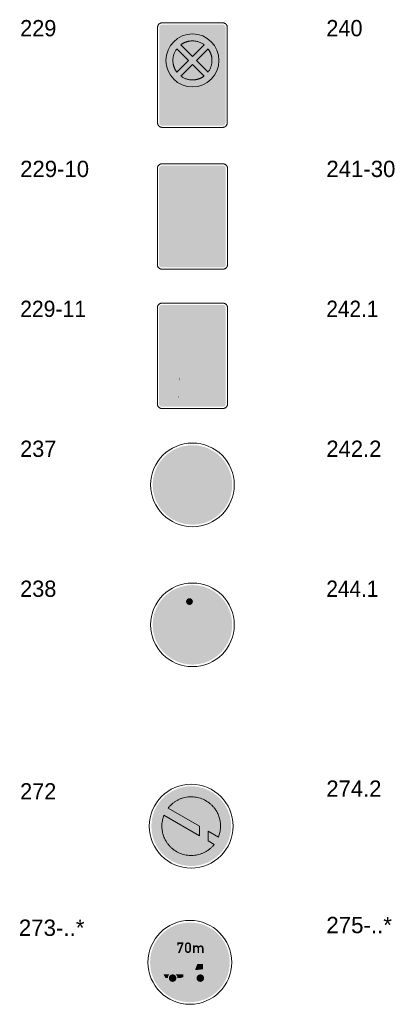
# Model space of a CAD drawing. Header units: millimetres. Extents: x 27 to 616, y -913 to 238.
# Tile 25 of 38: x 195 to 294, y -315 to -55. Entities that reach past the tile are written whole.
import ezdxf
from ezdxf.enums import TextEntityAlignment as Align

# ---------------------------------------------------------------- set-up
doc = ezdxf.new("R2010")
doc.units = ezdxf.units.MM
doc.header["$LTSCALE"] = 5
doc.linetypes.add('AUSGEZOGEN', pattern=[0])
doc.layers.add('Ebene_1', color=7, linetype='Continuous', true_color=0x000000)
doc.layers.add('Layer13', color=5, linetype='Continuous', true_color=0x0000ff)
doc.styles.add('Arial', font='arial.ttf')

msp = doc.modelspace()

# ---------------------------------------------------------------- hatches: boundary and pattern name
at = {"layer": 'Ebene_1', "linetype": 'AUSGEZOGEN', "lineweight": 18, "true_color": 0xce2729}
for points in [[(247.83, -65.55), (247.79, -66.27), (247.69, -66.96), (247.51, -67.63), (247.28, -68.28), (246.98, -68.89), (246.63, -69.46), (246.23, -70), (245.78, -70.5), (245.28, -70.95), (244.74, -71.35), (244.17, -71.7), (243.55, -72), (242.91, -72.23), (242.24, -72.41), (241.55, -72.51), (240.83, -72.55), (240.12, -72.51), (239.42, -72.41), (238.75, -72.23), (238.11, -72), (237.5, -71.7), (236.92, -71.35), (236.38, -70.95), (235.88, -70.5), (235.43, -70), (235.03, -69.46), (234.68, -68.89), (234.39, -68.28), (234.15, -67.63), (233.98, -66.96), (233.87, -66.27), (233.84, -65.55), (233.87, -64.84), (233.98, -64.14), (234.15, -63.47), (234.39, -62.83), (234.68, -62.22), (235.03, -61.64), (235.43, -61.1), (235.88, -60.61), (236.38, -60.15), (236.92, -59.75), (237.5, -59.4), (238.11, -59.11), (238.75, -58.87), (239.42, -58.7), (240.12, -58.59), (240.83, -58.56), (241.55, -58.59), (242.24, -58.7), (242.91, -58.87), (243.55, -59.11), (244.17, -59.4), (244.74, -59.75), (245.28, -60.15), (245.78, -60.61), (246.23, -61.1), (246.63, -61.64), (246.98, -62.22), (247.28, -62.83), (247.51, -63.47), (247.69, -64.14), (247.79, -64.84)], [(247.88, -102.87), (247.84, -103.59), (247.74, -104.29), (247.56, -104.97), (247.33, -105.61), (247.03, -106.23), (246.68, -106.81), (246.27, -107.35), (245.82, -107.85), (245.32, -108.31), (244.77, -108.72), (244.19, -109.07), (243.58, -109.36), (242.93, -109.6), (242.25, -109.78), (241.55, -109.88), (240.83, -109.92), (240.11, -109.88), (239.41, -109.78), (238.74, -109.6), (238.09, -109.36), (237.47, -109.07), (236.89, -108.72), (236.35, -108.31), (235.85, -107.85), (235.39, -107.35), (234.99, -106.81), (234.63, -106.23), (234.34, -105.61), (234.1, -104.97), (233.93, -104.29), (233.82, -103.59), (233.78, -102.87), (233.82, -102.15), (233.93, -101.45), (234.1, -100.77), (234.34, -100.13), (234.63, -99.51), (234.99, -98.93), (235.39, -98.39), (235.85, -97.89), (236.35, -97.43), (236.89, -97.02), (237.47, -96.67), (238.09, -96.37), (238.74, -96.14), (239.41, -95.96), (240.11, -95.86), (240.83, -95.82), (241.55, -95.86), (242.25, -95.96), (242.93, -96.14), (243.58, -96.37), (244.19, -96.67), (244.77, -97.02), (245.32, -97.43), (245.82, -97.89), (246.27, -98.39), (246.68, -98.93), (247.03, -99.51), (247.33, -100.13), (247.56, -100.77), (247.74, -101.45), (247.84, -102.15)], [(247.88, -139.66), (247.84, -140.38), (247.74, -141.08), (247.56, -141.75), (247.33, -142.4), (247.03, -143.02), (246.68, -143.6), (246.27, -144.14), (245.82, -144.64), (245.31, -145.1), (244.77, -145.5), (244.19, -145.86), (243.57, -146.15), (242.93, -146.39), (242.25, -146.56), (241.55, -146.67), (240.83, -146.71), (240.11, -146.67), (239.41, -146.56), (238.73, -146.39), (238.09, -146.15), (237.47, -145.86), (236.89, -145.5), (236.35, -145.1), (235.85, -144.64), (235.39, -144.14), (234.98, -143.6), (234.63, -143.02), (234.33, -142.4), (234.1, -141.75), (233.92, -141.08), (233.82, -140.38), (233.78, -139.66), (233.82, -138.94), (233.92, -138.24), (234.1, -137.56), (234.33, -136.91), (234.63, -136.3), (234.98, -135.72), (235.39, -135.17), (235.85, -134.67), (236.35, -134.22), (236.89, -133.81), (237.47, -133.46), (238.09, -133.16), (238.73, -132.92), (239.41, -132.75), (240.11, -132.64), (240.83, -132.61), (241.55, -132.64), (242.25, -132.75), (242.93, -132.92), (243.57, -133.16), (244.19, -133.46), (244.77, -133.81), (245.31, -134.22), (245.82, -134.67), (246.27, -135.17), (246.68, -135.72), (247.03, -136.3), (247.33, -136.91), (247.56, -137.56), (247.74, -138.24), (247.84, -138.94)], [(251.03, -267.74), (250.98, -268.82), (250.82, -269.86), (250.56, -270.87), (250.2, -271.84), (249.76, -272.76), (249.23, -273.62), (248.63, -274.43), (247.95, -275.18), (247.2, -275.86), (246.39, -276.47), (245.53, -276.99), (244.61, -277.44), (243.64, -277.79), (242.63, -278.05), (241.59, -278.21), (240.51, -278.26), (239.43, -278.21), (238.39, -278.05), (237.38, -277.79), (236.42, -277.44), (235.5, -276.99), (234.63, -276.47), (233.82, -275.86), (233.07, -275.18), (232.39, -274.43), (231.79, -273.62), (231.26, -272.76), (230.82, -271.84), (230.46, -270.87), (230.2, -269.86), (230.04, -268.82), (229.99, -267.74), (230.04, -266.67), (230.2, -265.62), (230.46, -264.61), (230.82, -263.65), (231.26, -262.73), (231.79, -261.86), (232.39, -261.05), (233.07, -260.3), (233.82, -259.62), (234.63, -259.02), (235.5, -258.49), (236.42, -258.05), (237.38, -257.69), (238.39, -257.43), (239.43, -257.27), (240.51, -257.22), (241.59, -257.27), (242.63, -257.43), (243.64, -257.69), (244.61, -258.05), (245.53, -258.49), (246.39, -259.02), (247.2, -259.62), (247.95, -260.3), (248.63, -261.05), (249.23, -261.86), (249.76, -262.73), (250.2, -263.65), (250.56, -264.61), (250.82, -265.62), (250.98, -266.67)], [(250.68, -303.7), (250.63, -304.78), (250.47, -305.82), (250.21, -306.83), (249.85, -307.8), (249.41, -308.72), (248.88, -309.59), (248.28, -310.4), (247.6, -311.14), (246.85, -311.82), (246.04, -312.43), (245.17, -312.95), (244.25, -313.4), (243.29, -313.75), (242.28, -314.01), (241.24, -314.17), (240.16, -314.22), (239.08, -314.17), (238.04, -314.01), (237.03, -313.75), (236.06, -313.4), (235.14, -312.95), (234.28, -312.43), (233.47, -311.82), (232.72, -311.14), (232.04, -310.4), (231.44, -309.59), (230.91, -308.72), (230.47, -307.8), (230.11, -306.83), (229.85, -305.82), (229.69, -304.78), (229.64, -303.7), (229.69, -302.63), (229.85, -301.58), (230.11, -300.57), (230.47, -299.61), (230.91, -298.69), (231.44, -297.82), (232.04, -297.01), (232.72, -296.26), (233.47, -295.58), (234.28, -294.98), (235.14, -294.45), (236.06, -294.01), (237.03, -293.65), (238.04, -293.4), (239.08, -293.24), (240.16, -293.18), (241.24, -293.24), (242.28, -293.4), (243.29, -293.65), (244.25, -294.01), (245.17, -294.45), (246.04, -294.98), (246.85, -295.58), (247.6, -296.26), (248.28, -297.01), (248.88, -297.82), (249.41, -298.69), (249.85, -299.61), (250.21, -300.57), (250.47, -301.58), (250.63, -302.63)]]:
    msp.add_hatch(color=242, dxfattribs=at).paths.add_polyline_path(points, flags=0)
at = {"layer": 'Ebene_1', "linetype": 'AUSGEZOGEN', "lineweight": 18, "true_color": 0xfffffe}
for points in [[(235.2, -80.28), (235.2, -75.82), (233.77, -75.82), (233.77, -75.13), (237.41, -75.13), (237.41, -75.82), (235.98, -75.82), (235.98, -80.28)], [(242.01, -80.28), (243.61, -77.63), (242.11, -75.13), (243.03, -75.13), (244.04, -76.92), (245.05, -75.13), (245.97, -75.13), (244.47, -77.63), (246.06, -80.28), (245.14, -80.28), (244.04, -78.35), (242.93, -80.28)], [(246.8, -75.13), (247.58, -75.13), (247.58, -80.28), (246.8, -80.28)], [(238.88, -99.16), (240, -98.05), (240.61, -98.05), (239.75, -98.91), (242.78, -98.91), (242.78, -99.41), (239.75, -99.41), (240.61, -100.27), (240, -100.27)], [(235.16, -117.71), (235.16, -113.21), (233.72, -113.21), (233.72, -112.52), (237.38, -112.52), (237.38, -113.21), (235.95, -113.21), (235.95, -117.71)], [(242.02, -117.71), (243.63, -115.04), (242.11, -112.52), (243.04, -112.52), (244.06, -114.32), (245.08, -112.52), (246.01, -112.52), (244.49, -115.04), (246.1, -117.71), (245.18, -117.71), (244.06, -115.76), (242.95, -117.71)], [(246.85, -112.52), (247.63, -112.52), (247.63, -117.71), (246.85, -117.71)], [(238.88, -143.37), (240, -142.26), (240.61, -142.26), (239.75, -143.12), (242.78, -143.12), (242.78, -143.62), (239.75, -143.62), (240.61, -144.48), (240, -144.48)], [(235.16, -154.5), (235.16, -150), (233.72, -150), (233.72, -149.3), (237.24, -149.3), (237.24, -150), (235.94, -150), (235.94, -154.5)], [(239.33, -149.3), (239.01, -149.3), (237.24, -154.12), (237.24, -154.5), (237.94, -154.5), (238.33, -153.34), (239.33, -153.34), (239.33, -152.64), (238.57, -152.64), (239.33, -150.37)], [(237.24, -149.3), (237.38, -149.3), (237.38, -150), (237.24, -150)], [(239.33, -153.34), (239.33, -152.64), (240.1, -152.64), (239.33, -150.37), (239.33, -149.3), (239.66, -149.3), (241.56, -154.5), (240.72, -154.5), (240.33, -153.34)], [(242.02, -154.5), (243.63, -151.83), (242.11, -149.3), (243.04, -149.3), (244.06, -151.11), (245.08, -149.3), (246.01, -149.3), (244.49, -151.83), (246.1, -154.5), (245.18, -154.5), (244.06, -152.55), (242.95, -154.5)], [(246.84, -149.3), (247.63, -149.3), (247.63, -154.5), (246.84, -154.5)], [(237.24, -154.12), (237.11, -154.5), (237.24, -154.5)], [(240.95, -208.44), (240.88, -208.79), (240.69, -209.08), (240.4, -209.27), (240.05, -209.34), (239.7, -209.27), (239.42, -209.08), (239.22, -208.79), (239.15, -208.44), (239.22, -208.09), (239.42, -207.81), (239.7, -207.61), (240.05, -207.54), (240.4, -207.61), (240.69, -207.81), (240.88, -208.09)], [(234.42, -262.95), (234.94, -262.35), (235.51, -261.82), (236.12, -261.35), (236.76, -260.95), (237.44, -260.62), (238.14, -260.36), (238.86, -260.17), (239.59, -260.04), (240.34, -259.99), (241.08, -260.01), (241.82, -260.1), (242.56, -260.26), (243.28, -260.5), (243.98, -260.81), (244.66, -261.19), (245.31, -261.65), (245.79, -262.07), (246.24, -262.52), (246.64, -262.99), (247, -263.5), (247.32, -264.03), (247.59, -264.58), (247.82, -265.15), (248, -265.74), (248.13, -266.33), (248.22, -266.94), (248.25, -268.17), (248.19, -268.79), (248.08, -269.4), (247.92, -270.02), (247.71, -270.62), (244.94, -269.02), (244.94, -271.58), (246.6, -272.54), (246.08, -273.14), (245.51, -273.67), (244.9, -274.13), (244.26, -274.53), (243.58, -274.86), (242.88, -275.12), (242.16, -275.32), (241.43, -275.44), (240.68, -275.49), (239.94, -275.47), (239.2, -275.38), (238.46, -275.22), (237.74, -274.99), (237.04, -274.68), (236.36, -274.29), (235.71, -273.83), (235.23, -273.42), (234.78, -272.97), (234.38, -272.49), (234.02, -271.98), (233.7, -271.45), (233.43, -270.9), (233.2, -270.33), (233.02, -269.75), (232.89, -269.15), (232.8, -268.54), (232.77, -267.31), (232.83, -266.7), (232.94, -266.08), (233.1, -265.47), (233.31, -264.86), (242.72, -270.3), (242.72, -267.74)], [(247.91, -303.7), (247.87, -304.5), (247.75, -305.26), (247.56, -306.01), (247.3, -306.72), (246.98, -307.4), (246.59, -308.04), (246.14, -308.63), (245.64, -309.18), (245.09, -309.68), (244.49, -310.13), (243.85, -310.52), (243.18, -310.85), (242.46, -311.11), (241.72, -311.3), (240.95, -311.41), (240.16, -311.45), (239.37, -311.41), (238.6, -311.3), (237.85, -311.11), (237.14, -310.85), (236.46, -310.52), (235.82, -310.13), (235.23, -309.68), (234.68, -309.18), (234.18, -308.63), (233.73, -308.04), (233.34, -307.4), (233.02, -306.72), (232.75, -306.01), (232.56, -305.26), (232.45, -304.5), (232.41, -303.7), (232.45, -302.91), (232.56, -302.14), (232.75, -301.4), (233.02, -300.69), (233.34, -300.01), (233.73, -299.37), (234.18, -298.77), (234.68, -298.22), (235.23, -297.72), (235.82, -297.27), (236.46, -296.89), (237.14, -296.56), (237.85, -296.3), (238.6, -296.11), (239.37, -295.99), (240.16, -295.95), (240.95, -295.99), (241.72, -296.11), (242.46, -296.3), (243.18, -296.56), (243.85, -296.89), (244.49, -297.27), (245.09, -297.72), (245.64, -298.22), (246.14, -298.77), (246.59, -299.37), (246.98, -300.01), (247.3, -300.69), (247.56, -301.4), (247.75, -302.14), (247.87, -302.91)], [(243.62, -305.52), (241.73, -305.74), (241.62, -305.71), (241.57, -305.62), (241.58, -305.55), (242.06, -304.27), (242.18, -304.18), (243.62, -304.09)]]:
    msp.add_hatch(color=7, dxfattribs=at).paths.add_polyline_path(points, flags=0)
h = msp.add_hatch(color=7, dxfattribs=at)
h.paths.add_polyline_path([(237.13, -80.28), (239.02, -75.13), (239.67, -75.13), (241.55, -80.28), (240.72, -80.28), (240.34, -79.13), (238.35, -79.13), (237.96, -80.28)], flags=0)
h.paths.add_polyline_path([(238.58, -78.44), (240.1, -78.44), (239.34, -76.19)], flags=0)
h = msp.add_hatch(color=7, dxfattribs=at)
h.paths.add_polyline_path([(237.11, -117.71), (239.01, -112.52), (239.66, -112.52), (241.56, -117.71), (240.72, -117.71), (240.33, -116.55), (238.33, -116.55), (237.94, -117.71)], flags=0)
h.paths.add_polyline_path([(238.57, -115.86), (240.1, -115.86), (239.33, -113.58)], flags=0)
h = msp.add_hatch(color=7, dxfattribs=at)
h.paths.add_polyline_path([(239.78, -171.48), (239.78, -172.16), (238.69, -172.16), (238.48, -172.19), (238.29, -172.29), (238.14, -172.44), (238.05, -172.63), (237.78, -173.5), (243.77, -173.5), (244.02, -172.82), (242.6, -172.48), (242.47, -172.32), (242.63, -172.16), (245.48, -172.16), (245.48, -172.82), (244.72, -172.82), (244.47, -173.5), (245.45, -175.67), (245.97, -175.55), (246.49, -175.5), (247.17, -175.57), (247.79, -175.77), (248.36, -176.08), (248.86, -176.49), (249.27, -176.98), (249.58, -177.55), (249.77, -178.18), (249.84, -178.85), (249.77, -179.53), (249.58, -180.16), (249.27, -180.73), (248.86, -181.22), (248.36, -181.63), (247.79, -181.94), (247.17, -182.13), (246.49, -182.2), (245.91, -182.15), (245.35, -182), (244.84, -181.76), (244.38, -181.44), (243.97, -181.05), (243.63, -180.6), (243.38, -180.09), (243.21, -179.53), (241.81, -179.53), (241.53, -179.47), (241.3, -179.31), (237.34, -174.91), (237.07, -175.77), (237.52, -176), (237.91, -176.29), (238.27, -176.62), (238.56, -177.01), (238.8, -177.43), (238.98, -177.88), (239.08, -178.35), (239.12, -178.85), (239.05, -179.53), (238.86, -180.16), (238.55, -180.73), (238.14, -181.22), (237.64, -181.63), (237.08, -181.94), (236.45, -182.13), (235.77, -182.2), (235.1, -182.13), (234.47, -181.94), (233.9, -181.63), (233.4, -181.22), (233, -180.73), (232.69, -180.16), (232.49, -179.53), (232.43, -178.85), (232.49, -178.18), (232.69, -177.55), (233, -176.98), (233.4, -176.49), (233.9, -176.08), (234.47, -175.77), (235.1, -175.57), (235.77, -175.5), (236.44, -175.58), (237.41, -172.42), (237.6, -172.04), (237.9, -171.74), (238.27, -171.55), (238.69, -171.48)], flags=0)
h.paths.add_polyline_path([(243.9, -179.53), (244.04, -179.95), (244.26, -180.34), (244.53, -180.68), (244.85, -180.97), (245.21, -181.21), (245.61, -181.39), (246.04, -181.5), (246.49, -181.53), (247.03, -181.48), (247.53, -181.32), (247.99, -181.08), (248.38, -180.75), (248.71, -180.35), (248.95, -179.9), (249.11, -179.39), (249.16, -178.85), (249.11, -178.31), (248.95, -177.81), (248.71, -177.35), (248.38, -176.96), (247.99, -176.63), (247.53, -176.38), (247.03, -176.22), (246.49, -176.17), (245.73, -176.29), (246.97, -179.06), (247, -179.19), (246.89, -179.43), (246.66, -179.53)], flags=0)
h.paths.add_polyline_path([(243.81, -178.85), (246.14, -178.85), (245.11, -176.55), (244.56, -176.98), (244.16, -177.53), (243.9, -178.16)], flags=0)
h.paths.add_polyline_path([(242.47, -178.85), (243.13, -178.85), (243.25, -177.97), (243.39, -177.56), (243.59, -177.17), (243.83, -176.81), (244.13, -176.48), (244.46, -176.19), (244.84, -175.95), (244.15, -174.38)], flags=0)
h.paths.add_polyline_path([(236.23, -176.21), (235.77, -176.17), (235.23, -176.22), (234.73, -176.38), (234.27, -176.63), (233.87, -176.96), (233.55, -177.35), (233.3, -177.81), (233.14, -178.31), (233.09, -178.85), (233.14, -179.39), (233.3, -179.9), (233.55, -180.35), (233.87, -180.75), (234.27, -181.08), (234.73, -181.32), (235.23, -181.48), (235.77, -181.53), (236.31, -181.48), (236.81, -181.32), (237.27, -181.08), (237.66, -180.75), (237.99, -180.35), (238.23, -179.9), (238.39, -179.39), (238.44, -178.85), (238.33, -178.09), (238.02, -177.4), (237.8, -177.1), (237.53, -176.83), (237.22, -176.6), (236.88, -176.42), (236.08, -178.95), (235.97, -179.12), (235.77, -179.19), (235.53, -179.09), (235.44, -178.85), (235.45, -178.75)], flags=0)
h.paths.add_polyline_path([(237.57, -174.16), (241.76, -178.82), (243.52, -174.16)], flags=0)
h = msp.add_hatch(color=7, dxfattribs=at)
h.paths.add_polyline_path([(234.67, -220.11), (234.67, -216.97), (236.95, -215.47), (236.83, -215.19), (236.68, -214.74), (236.62, -214.26), (236.63, -213.78), (236.74, -213.31), (235.86, -211.73), (233.77, -212.18), (233.32, -211.73), (235.12, -209.64), (235.12, -208.74), (235.71, -209.34), (236.09, -209.36), (236.46, -209.43), (236.81, -209.55), (237.15, -209.7), (237.46, -209.9), (237.75, -210.14), (238.01, -210.41), (238.23, -210.71), (238.82, -211.62), (240.1, -210.98), (240.02, -210.82), (239.91, -210.49), (239.94, -210.14), (240.09, -209.84), (240.36, -209.6), (240.7, -209.49), (241.04, -209.52), (241.35, -209.68), (241.58, -209.95), (242.8, -212.11), (242.89, -212.37), (242.88, -212.64), (242.78, -212.88), (242.59, -213.08), (243.67, -212.89), (244.13, -212.85), (244.58, -212.9), (245.01, -213.04), (245.41, -213.25), (245.81, -212.85), (246.09, -212.63), (246.41, -212.46), (246.74, -212.36), (247.08, -212.33), (247.42, -212.36), (247.76, -212.46), (248.07, -212.63), (248.35, -212.85), (248.63, -213.23), (248.81, -213.66), (249.1, -214.72), (247.98, -215.32), (247.74, -213.96), (247.69, -213.77), (247.6, -213.6), (247.34, -213.33), (247, -213.18), (246.61, -213.17), (246.33, -213.26), (246.09, -213.44), (245.88, -213.65), (246.08, -213.91), (246.24, -214.19), (246.44, -214.79), (246.48, -215.43), (246.34, -216.06), (247.53, -218.02), (247.08, -220.86), (246.23, -221.15), (246.68, -218.31), (244.56, -216.66), (244.84, -218.76), (243.49, -221.3), (242.59, -221.3), (243.94, -218.76), (242.61, -216.41), (241.59, -216.6), (240.55, -216.67), (239.52, -216.61), (238.49, -216.44), (239.9, -220.56), (239.75, -221.3), (239, -221.3), (239.15, -220.56), (237.36, -216.41), (235.42, -217.56), (235.42, -219.66)], flags=0)
h.paths.add_polyline_path([(239.75, -213.08), (240.95, -212.48), (240.47, -211.63), (239.22, -212.26)], flags=0)
at = {"layer": 'Ebene_1', "linetype": 'AUSGEZOGEN', "lineweight": 18, "true_color": 0x000000}
for points in [[(244.94, -272.91), (243.83, -271.2), (242.73, -272.91), (242.73, -265.9), (242.68, -265.45), (242.55, -265.03), (242.35, -264.66), (242.08, -264.33), (241.75, -264.06), (241.37, -263.86), (240.96, -263.73), (240.51, -263.68), (240.15, -263.71), (239.81, -263.79), (239.49, -263.93), (239.2, -264.11), (238.93, -264.34), (238.71, -264.61), (238.53, -264.91), (238.39, -265.24), (236.45, -264.12), (236.65, -263.71), (236.89, -263.34), (237.16, -262.99), (237.46, -262.68), (237.79, -262.4), (238.14, -262.15), (238.51, -261.94), (238.9, -261.77), (239.71, -261.54), (240.57, -261.47), (241.43, -261.56), (242.29, -261.84), (242.86, -262.14), (243.38, -262.52), (243.83, -262.97), (244.22, -263.47), (244.53, -264.02), (244.75, -264.62), (244.89, -265.25), (244.94, -265.9)], [(236.08, -266.46), (238.3, -267.74), (238.3, -271.2), (237.19, -272.91), (236.08, -271.2)], [(237.03, -301.21), (237.97, -298.84), (237.23, -298.84), (237.23, -299.23), (236.84, -299.23), (236.84, -298.44), (238.42, -298.44), (238.42, -298.81), (237.48, -301.21)], [(240.99, -301.21), (240.99, -299.23), (241.39, -299.23), (241.39, -299.46), (241.59, -299.29), (241.83, -299.21), (242.09, -299.23), (242.32, -299.36), (242.44, -299.48), (242.67, -299.29), (242.94, -299.21), (243.23, -299.24), (243.49, -299.38), (243.69, -299.63), (243.76, -299.95), (243.76, -301.21), (243.36, -301.21), (243.36, -300), (243.33, -299.85), (243.25, -299.72), (243.12, -299.63), (242.97, -299.6), (242.81, -299.63), (242.69, -299.72), (242.6, -299.85), (242.57, -300), (242.57, -301.21), (242.18, -301.21), (242.18, -300), (242.15, -299.85), (242.06, -299.72), (241.93, -299.63), (241.78, -299.6), (241.63, -299.63), (241.5, -299.72), (241.42, -299.85), (241.39, -300), (241.39, -301.21)], [(238.45, -306.59), (233.08, -306.59), (232.76, -305.62), (232.57, -304.62), (232.52, -303.61), (232.6, -302.6), (238.45, -302.6)], [(244.62, -303.59), (244.62, -306.87), (247.11, -306.87), (246.86, -307.38), (246.56, -307.87), (244.19, -307.87), (244.17, -307.61), (244.09, -307.37), (243.97, -307.15), (243.82, -306.96), (243.63, -306.81), (243.41, -306.69), (243.17, -306.61), (242.91, -306.59), (242.65, -306.61), (242.41, -306.69), (242.19, -306.81), (242, -306.96), (241.84, -307.15), (241.73, -307.37), (241.65, -307.61), (241.63, -307.87), (241.48, -307.87), (241.37, -307.85), (241.28, -307.79), (241.22, -307.7), (241.2, -307.59), (241.2, -306.01), (241.27, -305.61), (241.9, -303.93), (242, -303.8), (242.15, -303.75)], [(245.19, -302.6), (247.72, -302.6), (247.8, -303.61), (247.75, -304.62), (247.56, -305.62), (247.23, -306.59), (245.19, -306.59)], [(233.88, -307.87), (233.76, -307.87), (233.46, -307.38), (233.21, -306.87), (234.79, -306.87), (234.59, -307.08), (234.44, -307.32), (234.35, -307.59), (234.32, -307.87)], [(236.6, -307.87), (236.52, -308.26), (236.31, -308.58), (235.99, -308.79), (235.6, -308.87), (235.21, -308.79), (234.89, -308.58), (234.68, -308.26), (234.6, -307.87), (234.68, -307.48), (234.89, -307.17), (235.21, -306.95), (235.6, -306.87), (235.99, -306.95), (236.31, -307.17), (236.52, -307.48)], [(237.6, -307.87), (236.88, -307.87), (236.85, -307.59), (236.76, -307.32), (236.61, -307.08), (236.41, -306.87), (238.45, -306.87), (238.45, -307.59)], [(243.91, -307.87), (243.83, -308.26), (243.62, -308.58), (243.3, -308.79), (242.91, -308.87), (242.52, -308.79), (242.2, -308.58), (241.99, -308.26), (241.91, -307.87), (241.99, -307.48), (242.2, -307.17), (242.52, -306.95), (242.91, -306.87), (243.3, -306.95), (243.62, -307.17), (243.83, -307.48)]]:
    msp.add_hatch(color=18, dxfattribs=at).paths.add_polyline_path(points, flags=0)
h = msp.add_hatch(color=18, dxfattribs=at)
h.paths.add_polyline_path([(238.86, -300.44), (238.86, -299.21), (238.93, -298.9), (239.1, -298.65), (239.35, -298.48), (239.66, -298.42), (239.96, -298.48), (240.21, -298.65), (240.38, -298.9), (240.45, -299.21), (240.45, -300.44), (240.38, -300.75), (240.21, -301), (239.96, -301.17), (239.66, -301.24), (239.35, -301.17), (239.1, -301), (238.93, -300.75)], flags=0)
h.paths.add_polyline_path([(239.26, -300.44), (239.29, -300.6), (239.38, -300.72), (239.5, -300.81), (239.66, -300.84), (239.81, -300.81), (239.93, -300.72), (240.02, -300.6), (240.05, -300.44), (240.05, -299.21), (240.02, -299.05), (239.93, -298.93), (239.81, -298.84), (239.66, -298.81), (239.5, -298.84), (239.38, -298.93), (239.29, -299.05), (239.26, -299.21)], flags=0)
at = {"layer": 'Layer13', "linetype": 'AUSGEZOGEN', "lineweight": 18, "true_color": 0x0000ff}
for points in [[(232.85, -82.77), (232.55, -82.71), (232.31, -82.54), (232.15, -82.3), (232.09, -82), (232.09, -56.84), (232.15, -56.54), (232.31, -56.3), (232.55, -56.13), (232.85, -56.07), (248.81, -56.07), (249.11, -56.13), (249.35, -56.3), (249.52, -56.54), (249.58, -56.84), (249.58, -82), (249.52, -82.3), (249.35, -82.54), (249.11, -82.71), (248.81, -82.77)], [(240.83, -64.51), (237.74, -61.42), (238.46, -60.98), (239.22, -60.65), (240.02, -60.46), (240.83, -60.4), (241.64, -60.46), (242.44, -60.65), (243.2, -60.98), (243.92, -61.42)], [(239.79, -65.55), (236.7, -68.64), (236.25, -67.92), (235.93, -67.16), (235.74, -66.36), (235.68, -65.55), (235.74, -64.74), (235.93, -63.95), (236.25, -63.18), (236.7, -62.47)], [(241.87, -65.55), (244.96, -62.47), (245.41, -63.18), (245.73, -63.95), (245.92, -64.74), (245.99, -65.55), (245.92, -66.36), (245.73, -67.16), (245.41, -67.92), (244.96, -68.64)], [(240.83, -66.59), (243.92, -69.68), (243.2, -70.13), (242.44, -70.45), (241.64, -70.64), (240.83, -70.71), (240.02, -70.64), (239.22, -70.45), (238.46, -70.13), (237.74, -69.68)], [(232.79, -120.22), (232.49, -120.15), (232.25, -119.99), (232.08, -119.74), (232.02, -119.44), (232.02, -94.09), (232.08, -93.79), (232.25, -93.54), (232.49, -93.38), (232.79, -93.32), (248.87, -93.32), (249.17, -93.38), (249.42, -93.54), (249.58, -93.79), (249.64, -94.09), (249.64, -119.44), (249.58, -119.74), (249.42, -119.99), (249.17, -120.15), (248.87, -120.22)], [(240.83, -101.82), (237.72, -98.71), (238.43, -98.26), (239.19, -97.94), (240, -97.74), (240.83, -97.67), (241.66, -97.74), (242.47, -97.94), (243.23, -98.26), (243.94, -98.71)], [(239.78, -102.87), (236.67, -105.98), (236.23, -105.27), (235.9, -104.51), (235.7, -103.7), (235.64, -102.87), (235.7, -102.04), (235.9, -101.23), (236.23, -100.47), (236.67, -99.76)], [(241.88, -102.87), (244.99, -99.76), (245.44, -100.47), (245.76, -101.23), (245.96, -102.04), (246.03, -102.87), (245.96, -103.7), (245.76, -104.51), (245.44, -105.27), (244.99, -105.98)], [(240.83, -103.92), (243.94, -107.03), (243.23, -107.47), (242.47, -107.8), (241.66, -108), (240.83, -108.06), (240, -108), (239.19, -107.8), (238.43, -107.47), (237.72, -107.03)], [(232.79, -157), (232.49, -156.94), (232.25, -156.78), (232.08, -156.53), (232.02, -156.23), (232.02, -130.88), (232.08, -130.58), (232.25, -130.33), (232.49, -130.16), (232.79, -130.1), (248.87, -130.1), (249.17, -130.16), (249.42, -130.33), (249.58, -130.58), (249.64, -130.88), (249.64, -156.23), (249.58, -156.53), (249.42, -156.78), (249.17, -156.94), (248.87, -157)], [(240.83, -138.61), (237.72, -135.5), (238.43, -135.05), (239.19, -134.73), (240, -134.53), (240.83, -134.46), (241.66, -134.53), (242.47, -134.73), (243.23, -135.05), (243.94, -135.5)], [(239.78, -139.66), (236.67, -142.77), (236.23, -142.06), (235.9, -141.3), (235.7, -140.49), (235.64, -139.66), (235.7, -138.82), (235.9, -138.02), (236.23, -137.25), (236.67, -136.55)], [(241.88, -139.66), (244.99, -136.55), (245.44, -137.25), (245.76, -138.02), (245.96, -138.82), (246.03, -139.66), (245.96, -140.49), (245.76, -141.3), (245.44, -142.06), (244.99, -142.77)], [(240.83, -140.71), (243.94, -143.82), (243.23, -144.26), (242.47, -144.59), (241.66, -144.79), (240.83, -144.85), (240, -144.79), (239.19, -144.59), (238.43, -144.26), (237.72, -143.82)], [(251.32, -177.63), (251.27, -178.71), (251.11, -179.75), (250.85, -180.75), (250.5, -181.72), (250.06, -182.64), (249.53, -183.5), (248.93, -184.31), (248.25, -185.05), (247.51, -185.73), (246.7, -186.33), (245.83, -186.86), (244.92, -187.3), (243.95, -187.65), (242.95, -187.91), (241.9, -188.07), (240.83, -188.13), (239.76, -188.07), (238.72, -187.91), (237.71, -187.65), (236.75, -187.3), (235.83, -186.86), (234.97, -186.33), (234.16, -185.73), (233.41, -185.05), (232.74, -184.31), (232.13, -183.5), (231.61, -182.64), (231.16, -181.72), (230.81, -180.75), (230.55, -179.75), (230.39, -178.71), (230.34, -177.63), (230.39, -176.56), (230.55, -175.52), (230.81, -174.51), (231.16, -173.55), (231.61, -172.63), (232.13, -171.77), (232.74, -170.96), (233.41, -170.21), (234.16, -169.54), (234.97, -168.93), (235.83, -168.41), (236.75, -167.97), (237.71, -167.61), (238.72, -167.36), (239.76, -167.2), (240.83, -167.14), (241.9, -167.2), (242.95, -167.36), (243.95, -167.61), (244.92, -167.97), (245.83, -168.41), (246.7, -168.93), (247.51, -169.54), (248.25, -170.21), (248.93, -170.96), (249.53, -171.77), (250.06, -172.63), (250.5, -173.55), (250.85, -174.51), (251.11, -175.52), (251.27, -176.56)], [(251.32, -214.58), (251.27, -215.66), (251.11, -216.7), (250.85, -217.7), (250.5, -218.67), (250.06, -219.59), (249.53, -220.45), (248.93, -221.26), (248.25, -222), (247.51, -222.68), (246.7, -223.28), (245.83, -223.81), (244.92, -224.25), (243.95, -224.6), (242.95, -224.86), (241.9, -225.02), (240.83, -225.08), (239.76, -225.02), (238.72, -224.86), (237.71, -224.6), (236.75, -224.25), (235.83, -223.81), (234.97, -223.28), (234.16, -222.68), (233.41, -222), (232.74, -221.26), (232.13, -220.45), (231.61, -219.59), (231.16, -218.67), (230.81, -217.7), (230.55, -216.7), (230.39, -215.66), (230.34, -214.58), (230.39, -213.51), (230.55, -212.47), (230.81, -211.46), (231.16, -210.5), (231.61, -209.58), (232.13, -208.72), (232.74, -207.91), (233.41, -207.17), (234.16, -206.49), (234.97, -205.88), (235.83, -205.36), (236.75, -204.92), (237.71, -204.56), (238.72, -204.31), (239.76, -204.15), (240.83, -204.09), (241.9, -204.15), (242.95, -204.31), (243.95, -204.56), (244.92, -204.92), (245.83, -205.36), (246.7, -205.88), (247.51, -206.49), (248.25, -207.17), (248.93, -207.91), (249.53, -208.72), (250.06, -209.58), (250.5, -210.5), (250.85, -211.46), (251.11, -212.47), (251.27, -213.51)]]:
    msp.add_hatch(color=5, dxfattribs=at).paths.add_polyline_path(points, flags=0)

# ---------------------------------------------------------------- linework, layer by layer
at = {"layer": 'Ebene_1', "color": 18, "linetype": 'AUSGEZOGEN', "lineweight": 18, "true_color": 0x000000}
for p, q in [((231.63, -82), (231.63, -56.84)), ((232.85, -55.61), (248.81, -55.61)), ((250.04, -56.84), (250.04, -82)), ((248.81, -83.23), (232.85, -83.23)), ((232.79, -92.85), (248.87, -92.85)), ((231.56, -119.44), (231.56, -94.09)), ((250.11, -94.09), (250.11, -119.44)), ((248.87, -120.68), (232.79, -120.68)), ((232.79, -129.64), (248.87, -129.64)), ((231.56, -156.23), (231.56, -130.88)), ((250.11, -130.88), (250.11, -156.23)), ((248.87, -157.47), (232.79, -157.47))]:
    msp.add_line(p, q, dxfattribs=at)
at = {"layer": 'Ebene_1', "color": 242, "linetype": 'AUSGEZOGEN', "lineweight": 18, "true_color": 0xce2729}
for p, q in [((233.31, -264.86), (242.72, -270.3)), ((242.72, -267.74), (234.42, -262.95)), ((242.72, -270.3), (242.72, -267.74)), ((247.71, -270.62), (244.94, -269.02)), ((244.94, -269.02), (244.94, -271.58)), ((244.94, -271.58), (246.6, -272.54))]:
    msp.add_line(p, q, dxfattribs=at)
at = {"layer": 'Ebene_1', "color": 18, "linetype": 'AUSGEZOGEN', "lineweight": 18, "true_color": 0x000000}
for points in [[(231.63, -56.84), (231.63, -56.78), (231.63, -56.71), (231.64, -56.65), (231.65, -56.59), (231.66, -56.53), (231.68, -56.47), (231.7, -56.42), (231.72, -56.36), (231.75, -56.31), (231.77, -56.25), (231.8, -56.2), (231.84, -56.15), (231.87, -56.1), (231.91, -56.06), (231.94, -56.01), (231.99, -55.97), (232.03, -55.93), (232.07, -55.89), (232.12, -55.86), (232.17, -55.82), (232.22, -55.79), (232.27, -55.76), (232.32, -55.73), (232.38, -55.71), (232.43, -55.69), (232.49, -55.67), (232.55, -55.65), (232.61, -55.64), (232.67, -55.63), (232.73, -55.62), (232.79, -55.61), (232.85, -55.61)], [(248.81, -55.61), (248.87, -55.61), (248.93, -55.62), (249, -55.63), (249.06, -55.64), (249.12, -55.65), (249.17, -55.67), (249.23, -55.69), (249.29, -55.71), (249.34, -55.73), (249.39, -55.76), (249.45, -55.79), (249.49, -55.82), (249.54, -55.86), (249.59, -55.89), (249.63, -55.93), (249.68, -55.97), (249.72, -56.01), (249.76, -56.06), (249.79, -56.1), (249.83, -56.15), (249.86, -56.2), (249.89, -56.25), (249.92, -56.31), (249.94, -56.36), (249.96, -56.42), (249.98, -56.47), (250, -56.53), (250.01, -56.59), (250.02, -56.65), (250.03, -56.71), (250.03, -56.78), (250.04, -56.84)], [(232.85, -83.23), (232.79, -83.23), (232.73, -83.22), (232.67, -83.21), (232.61, -83.2), (232.55, -83.19), (232.49, -83.17), (232.43, -83.15), (232.38, -83.13), (232.32, -83.11), (232.27, -83.08), (232.22, -83.05), (232.17, -83.02), (232.12, -82.98), (232.07, -82.95), (232.03, -82.91), (231.99, -82.87), (231.94, -82.83), (231.91, -82.78), (231.87, -82.73), (231.84, -82.69), (231.8, -82.64), (231.77, -82.59), (231.75, -82.53), (231.72, -82.48), (231.7, -82.42), (231.68, -82.37), (231.66, -82.31), (231.65, -82.25), (231.64, -82.19), (231.63, -82.13), (231.63, -82.06), (231.63, -82)], [(250.04, -82), (250.03, -82.06), (250.03, -82.13), (250.02, -82.19), (250.01, -82.25), (250, -82.31), (249.98, -82.37), (249.96, -82.42), (249.94, -82.48), (249.92, -82.53), (249.89, -82.59), (249.86, -82.64), (249.83, -82.69), (249.79, -82.73), (249.76, -82.78), (249.72, -82.83), (249.68, -82.87), (249.63, -82.91), (249.59, -82.95), (249.54, -82.98), (249.49, -83.02), (249.45, -83.05), (249.39, -83.08), (249.34, -83.11), (249.29, -83.13), (249.23, -83.15), (249.17, -83.17), (249.12, -83.19), (249.06, -83.2), (249, -83.21), (248.93, -83.22), (248.87, -83.23), (248.81, -83.23)], [(231.56, -94.09), (231.56, -94.02), (231.56, -93.96), (231.57, -93.9), (231.58, -93.84), (231.59, -93.78), (231.61, -93.72), (231.63, -93.66), (231.65, -93.61), (231.68, -93.55), (231.7, -93.5), (231.73, -93.45), (231.77, -93.4), (231.8, -93.35), (231.84, -93.3), (231.88, -93.26), (231.92, -93.21), (231.96, -93.17), (232.01, -93.13), (232.05, -93.1), (232.1, -93.06), (232.15, -93.03), (232.2, -93), (232.26, -92.97), (232.31, -92.95), (232.37, -92.93), (232.42, -92.91), (232.48, -92.89), (232.54, -92.88), (232.6, -92.87), (232.67, -92.86), (232.73, -92.85), (232.79, -92.85)], [(248.87, -92.85), (248.93, -92.85), (249, -92.86), (249.06, -92.87), (249.12, -92.88), (249.18, -92.89), (249.24, -92.91), (249.3, -92.93), (249.35, -92.95), (249.41, -92.97), (249.46, -93), (249.51, -93.03), (249.56, -93.06), (249.61, -93.1), (249.66, -93.13), (249.7, -93.17), (249.74, -93.21), (249.79, -93.26), (249.82, -93.3), (249.86, -93.35), (249.9, -93.4), (249.93, -93.45), (249.96, -93.5), (249.99, -93.55), (250.01, -93.61), (250.03, -93.66), (250.05, -93.72), (250.07, -93.78), (250.08, -93.84), (250.09, -93.9), (250.1, -93.96), (250.11, -94.02), (250.11, -94.09)], [(232.79, -120.68), (232.73, -120.68), (232.67, -120.67), (232.6, -120.67), (232.54, -120.65), (232.48, -120.64), (232.42, -120.62), (232.37, -120.6), (232.31, -120.58), (232.26, -120.56), (232.2, -120.53), (232.15, -120.5), (232.1, -120.47), (232.05, -120.43), (232.01, -120.4), (231.96, -120.36), (231.92, -120.32), (231.88, -120.27), (231.84, -120.23), (231.8, -120.18), (231.77, -120.13), (231.73, -120.08), (231.7, -120.03), (231.68, -119.98), (231.65, -119.92), (231.63, -119.87), (231.61, -119.81), (231.59, -119.75), (231.58, -119.69), (231.57, -119.63), (231.56, -119.57), (231.56, -119.51), (231.56, -119.44)], [(250.11, -119.44), (250.11, -119.51), (250.1, -119.57), (250.09, -119.63), (250.08, -119.69), (250.07, -119.75), (250.05, -119.81), (250.03, -119.87), (250.01, -119.92), (249.99, -119.98), (249.96, -120.03), (249.93, -120.08), (249.9, -120.13), (249.86, -120.18), (249.82, -120.23), (249.79, -120.27), (249.74, -120.32), (249.7, -120.36), (249.66, -120.4), (249.61, -120.43), (249.56, -120.47), (249.51, -120.5), (249.46, -120.53), (249.41, -120.56), (249.35, -120.58), (249.3, -120.6), (249.24, -120.62), (249.18, -120.64), (249.12, -120.65), (249.06, -120.67), (249, -120.67), (248.93, -120.68), (248.87, -120.68)], [(231.56, -130.88), (231.56, -130.81), (231.56, -130.75), (231.57, -130.69), (231.58, -130.63), (231.59, -130.57), (231.61, -130.51), (231.63, -130.45), (231.65, -130.4), (231.68, -130.34), (231.7, -130.29), (231.73, -130.24), (231.77, -130.19), (231.8, -130.14), (231.84, -130.09), (231.88, -130.05), (231.92, -130), (231.96, -129.96), (232.01, -129.92), (232.05, -129.89), (232.1, -129.85), (232.15, -129.82), (232.2, -129.79), (232.26, -129.76), (232.31, -129.74), (232.37, -129.72), (232.42, -129.7), (232.48, -129.68), (232.54, -129.67), (232.6, -129.65), (232.67, -129.65), (232.73, -129.64), (232.79, -129.64)], [(248.87, -129.64), (248.93, -129.64), (249, -129.65), (249.06, -129.65), (249.12, -129.67), (249.18, -129.68), (249.24, -129.7), (249.3, -129.72), (249.35, -129.74), (249.41, -129.76), (249.46, -129.79), (249.51, -129.82), (249.56, -129.85), (249.61, -129.89), (249.66, -129.92), (249.7, -129.96), (249.74, -130), (249.79, -130.05), (249.82, -130.09), (249.86, -130.14), (249.9, -130.19), (249.93, -130.24), (249.96, -130.29), (249.99, -130.34), (250.01, -130.4), (250.03, -130.45), (250.05, -130.51), (250.07, -130.57), (250.08, -130.63), (250.09, -130.69), (250.1, -130.75), (250.11, -130.81), (250.11, -130.88)], [(232.79, -157.47), (232.73, -157.47), (232.67, -157.46), (232.6, -157.45), (232.54, -157.44), (232.48, -157.43), (232.42, -157.41), (232.37, -157.39), (232.31, -157.37), (232.26, -157.35), (232.2, -157.32), (232.15, -157.29), (232.1, -157.26), (232.05, -157.22), (232.01, -157.19), (231.96, -157.15), (231.92, -157.11), (231.88, -157.06), (231.84, -157.02), (231.8, -156.97), (231.77, -156.92), (231.73, -156.87), (231.7, -156.82), (231.68, -156.77), (231.65, -156.71), (231.63, -156.66), (231.61, -156.6), (231.59, -156.54), (231.58, -156.48), (231.57, -156.42), (231.56, -156.36), (231.56, -156.29), (231.56, -156.23)], [(250.11, -156.23), (250.11, -156.29), (250.1, -156.36), (250.09, -156.42), (250.08, -156.48), (250.07, -156.54), (250.05, -156.6), (250.03, -156.66), (250.01, -156.71), (249.99, -156.77), (249.96, -156.82), (249.93, -156.87), (249.9, -156.92), (249.86, -156.97), (249.82, -157.02), (249.79, -157.06), (249.74, -157.11), (249.7, -157.15), (249.66, -157.19), (249.61, -157.22), (249.56, -157.26), (249.51, -157.29), (249.46, -157.32), (249.41, -157.35), (249.35, -157.37), (249.3, -157.39), (249.24, -157.41), (249.18, -157.43), (249.12, -157.44), (249.06, -157.45), (249, -157.46), (248.93, -157.47), (248.87, -157.47)]]:
    msp.add_lwpolyline(points, dxfattribs=at)
at = {"layer": 'Ebene_1', "color": 242, "linetype": 'AUSGEZOGEN', "lineweight": 18, "true_color": 0xce2729}
for points in [[(234.42, -262.95), (234.54, -262.79), (234.67, -262.64), (234.81, -262.49), (234.94, -262.35), (235.08, -262.21), (235.22, -262.07), (235.36, -261.94), (235.51, -261.82), (235.66, -261.69), (235.81, -261.58), (235.96, -261.46), (236.12, -261.35), (236.28, -261.25), (236.44, -261.14), (236.6, -261.05), (236.76, -260.95), (236.93, -260.86), (237.1, -260.78), (237.27, -260.7), (237.44, -260.62), (237.61, -260.55), (237.79, -260.48), (237.96, -260.42), (238.14, -260.36), (238.5, -260.26), (238.86, -260.17), (239.23, -260.1), (239.59, -260.04), (239.96, -260.01), (240.34, -259.99), (240.71, -259.99), (241.08, -260.01), (241.45, -260.05), (241.82, -260.1), (242.19, -260.17), (242.56, -260.26), (242.92, -260.37), (243.28, -260.5), (243.63, -260.64), (243.98, -260.81), (244.32, -260.99), (244.66, -261.19), (244.99, -261.41), (245.31, -261.65)], [(245.31, -261.65), (245.43, -261.75), (245.55, -261.85), (245.67, -261.96), (245.79, -262.07), (245.91, -262.18), (246.02, -262.29), (246.13, -262.4), (246.24, -262.52), (246.34, -262.63), (246.44, -262.75), (246.54, -262.87), (246.64, -262.99), (246.73, -263.12), (246.82, -263.24), (246.91, -263.37), (247, -263.5), (247.08, -263.63), (247.16, -263.76), (247.24, -263.9), (247.32, -264.03), (247.39, -264.17), (247.46, -264.3), (247.52, -264.44), (247.59, -264.58), (247.71, -264.86), (247.82, -265.15), (247.91, -265.44), (248, -265.74), (248.07, -266.03), (248.13, -266.33), (248.18, -266.64), (248.22, -266.94), (248.25, -267.25), (248.26, -267.55), (248.26, -267.86), (248.25, -268.17), (248.23, -268.48), (248.19, -268.79), (248.14, -269.1), (248.08, -269.41), (248.01, -269.71), (247.92, -270.02), (247.82, -270.32), (247.71, -270.62)], [(235.71, -273.83), (235.59, -273.73), (235.47, -273.63), (235.35, -273.52), (235.23, -273.42), (235.11, -273.31), (235, -273.2), (234.89, -273.08), (234.78, -272.97), (234.68, -272.85), (234.58, -272.73), (234.48, -272.61), (234.38, -272.49), (234.29, -272.37), (234.2, -272.24), (234.11, -272.11), (234.02, -271.98), (233.94, -271.85), (233.86, -271.72), (233.78, -271.59), (233.7, -271.45), (233.63, -271.32), (233.56, -271.18), (233.49, -271.04), (233.43, -270.9), (233.31, -270.62), (233.2, -270.33), (233.11, -270.04), (233.02, -269.75), (232.95, -269.45), (232.89, -269.15), (232.84, -268.85), (232.8, -268.54), (232.77, -268.24), (232.76, -267.93), (232.76, -267.62), (232.77, -267.31), (232.79, -267), (232.83, -266.7), (232.88, -266.39), (232.94, -266.08), (233.01, -265.77), (233.1, -265.47), (233.2, -265.17), (233.31, -264.86)], [(246.6, -272.54), (246.47, -272.69), (246.35, -272.85), (246.21, -272.99), (246.08, -273.14), (245.94, -273.28), (245.8, -273.41), (245.66, -273.54), (245.51, -273.67), (245.36, -273.79), (245.21, -273.91), (245.06, -274.02), (244.9, -274.13), (244.74, -274.24), (244.58, -274.34), (244.42, -274.44), (244.26, -274.53), (244.09, -274.62), (243.92, -274.71), (243.75, -274.79), (243.58, -274.86), (243.41, -274.93), (243.23, -275), (243.06, -275.07), (242.88, -275.12), (242.52, -275.23), (242.16, -275.32), (241.79, -275.39), (241.43, -275.44), (241.06, -275.48), (240.68, -275.49), (240.31, -275.49), (239.94, -275.47), (239.57, -275.44), (239.2, -275.38), (238.83, -275.31), (238.46, -275.22), (238.1, -275.11), (237.74, -274.99), (237.39, -274.84), (237.04, -274.68), (236.7, -274.49), (236.36, -274.29), (236.03, -274.07), (235.71, -273.83)]]:
    msp.add_lwpolyline(points, dxfattribs=at)
msp.add_circle((240.83, -65.55), 7, dxfattribs=at)
at = {"layer": 'Ebene_1', "color": 18, "linetype": 'AUSGEZOGEN', "lineweight": 18, "true_color": 0x000000}
for centre, radius in [((240.83, -177.63), 11.04), ((240.83, -214.58), 11.04), ((240.51, -267.74), 11.07), ((240.16, -303.7), 11.07)]:
    msp.add_circle(centre, radius, dxfattribs=at)
at = {"layer": 'Layer13', "color": 5, "linetype": 'AUSGEZOGEN', "lineweight": 18, "true_color": 0x0000ff}
for p, q in [((240.83, -64.51), (237.74, -61.42)), ((243.92, -61.42), (240.83, -64.51)), ((236.7, -62.47), (239.79, -65.55)), ((241.87, -65.55), (244.96, -62.47)), ((239.79, -65.55), (236.7, -68.64)), ((237.74, -69.68), (240.83, -66.59)), ((240.83, -66.59), (243.92, -69.68)), ((244.96, -68.64), (241.87, -65.55))]:
    msp.add_line(p, q, dxfattribs=at)
for points in [[(237.74, -61.42), (237.83, -61.36), (237.92, -61.3), (238.01, -61.24), (238.1, -61.18), (238.18, -61.13), (238.28, -61.08), (238.37, -61.02), (238.46, -60.98), (238.55, -60.93), (238.65, -60.88), (238.74, -60.84), (238.84, -60.8), (238.93, -60.76), (239.03, -60.72), (239.13, -60.69), (239.22, -60.65), (239.32, -60.62), (239.42, -60.59), (239.52, -60.57), (239.62, -60.54), (239.72, -60.52), (239.82, -60.5), (239.92, -60.48), (240.02, -60.46), (240.22, -60.43), (240.42, -60.41), (240.63, -60.4), (240.83, -60.4), (241.03, -60.4), (241.24, -60.41), (241.44, -60.43), (241.64, -60.46), (241.84, -60.5), (242.04, -60.54), (242.24, -60.59), (242.44, -60.65), (242.63, -60.72), (242.83, -60.8), (243.02, -60.88), (243.2, -60.98), (243.39, -61.08), (243.57, -61.18), (243.74, -61.3), (243.92, -61.42)], [(236.7, -68.64), (236.64, -68.55), (236.58, -68.47), (236.52, -68.38), (236.46, -68.29), (236.41, -68.2), (236.35, -68.11), (236.3, -68.02), (236.25, -67.92), (236.21, -67.83), (236.16, -67.74), (236.12, -67.64), (236.08, -67.55), (236.04, -67.45), (236, -67.36), (235.97, -67.26), (235.93, -67.16), (235.9, -67.06), (235.87, -66.96), (235.85, -66.87), (235.82, -66.77), (235.8, -66.67), (235.78, -66.57), (235.76, -66.47), (235.74, -66.36), (235.71, -66.16), (235.69, -65.96), (235.68, -65.76), (235.68, -65.55), (235.68, -65.35), (235.69, -65.15), (235.71, -64.94), (235.74, -64.74), (235.78, -64.54), (235.82, -64.34), (235.87, -64.14), (235.93, -63.95), (236, -63.75), (236.08, -63.56), (236.16, -63.37), (236.25, -63.18), (236.35, -63), (236.46, -62.82), (236.58, -62.64), (236.7, -62.47)], [(244.96, -62.47), (245.02, -62.55), (245.08, -62.64), (245.14, -62.73), (245.2, -62.82), (245.26, -62.91), (245.31, -63), (245.36, -63.09), (245.41, -63.18), (245.46, -63.28), (245.5, -63.37), (245.54, -63.46), (245.59, -63.56), (245.62, -63.65), (245.66, -63.75), (245.7, -63.85), (245.73, -63.95), (245.76, -64.04), (245.79, -64.14), (245.82, -64.24), (245.84, -64.34), (245.86, -64.44), (245.89, -64.54), (245.91, -64.64), (245.92, -64.74), (245.95, -64.94), (245.97, -65.15), (245.98, -65.35), (245.99, -65.55), (245.98, -65.76), (245.97, -65.96), (245.95, -66.16), (245.92, -66.36), (245.89, -66.57), (245.84, -66.77), (245.79, -66.96), (245.73, -67.16), (245.66, -67.36), (245.59, -67.55), (245.5, -67.74), (245.41, -67.92), (245.31, -68.11), (245.2, -68.29), (245.08, -68.47), (244.96, -68.64)], [(243.92, -69.68), (243.83, -69.74), (243.74, -69.81), (243.66, -69.86), (243.57, -69.92), (243.48, -69.98), (243.39, -70.03), (243.29, -70.08), (243.2, -70.13), (243.11, -70.18), (243.02, -70.22), (242.92, -70.27), (242.83, -70.31), (242.73, -70.35), (242.63, -70.38), (242.54, -70.42), (242.44, -70.45), (242.34, -70.48), (242.24, -70.51), (242.14, -70.54), (242.04, -70.56), (241.94, -70.59), (241.84, -70.61), (241.74, -70.63), (241.64, -70.64), (241.44, -70.67), (241.24, -70.69), (241.03, -70.7), (240.83, -70.71), (240.63, -70.7), (240.42, -70.69), (240.22, -70.67), (240.02, -70.64), (239.82, -70.61), (239.62, -70.56), (239.42, -70.51), (239.22, -70.45), (239.03, -70.38), (238.84, -70.31), (238.65, -70.22), (238.46, -70.13), (238.28, -70.03), (238.1, -69.92), (237.92, -69.81), (237.74, -69.68)]]:
    msp.add_lwpolyline(points, dxfattribs=at)

# ---------------------------------------------------------------- texts
at = {"layer": 'Ebene_1', "color": 18, "linetype": 'AUSGEZOGEN', "lineweight": 18, "true_color": 0x000000, "style": 'Arial'}
for s, height, width, p, p2 in [('229', 4.296, 0.956186, (195.33, -59.18), (204.89, -59.18)), ('240', 4.305, 0.953608, (276.19, -59.18), (285.75, -59.18)), ('229-10', 4.296, 0.975144, (195.33, -96.34), (213.53, -96.34)), ('241-30', 4.305, 0.975144, (276.19, -96.34), (294.43, -96.34)), ('229-11', 4.296, 0.931646, (195.33, -133.29), (212.72, -133.29)), ('242.1', 4.305, 0.914948, (276.19, -133.29), (289.94, -133.29)), ('237', 4.296, 0.954897, (195.33, -170.24), (204.88, -170.24)), ('242.2', 4.305, 0.967068, (276.19, -170.24), (290.73, -170.24)), ('238', 4.296, 0.956186, (195.33, -207.19), (204.89, -207.19)), ('244.1', 4.305, 0.914948, (276.19, -207.19), (289.94, -207.19)), ('272', 4.308, 0.950601, (195.33, -260.7), (204.86, -260.7)), ('274.2', 4.308, 0.967068, (276.19, -259.99), (290.74, -259.99)), ('273-..*', 4.308, 0.978113, (194.98, -296.71), (212.31, -296.71)), ('275-..*', 4.308, 0.978113, (276.19, -296), (293.52, -296))]:
    msp.add_text(s, height=height, dxfattribs=dict(at, width=width)).set_placement(p, p2, align=Align.FIT)

doc.saveas('drawing.dxf')
